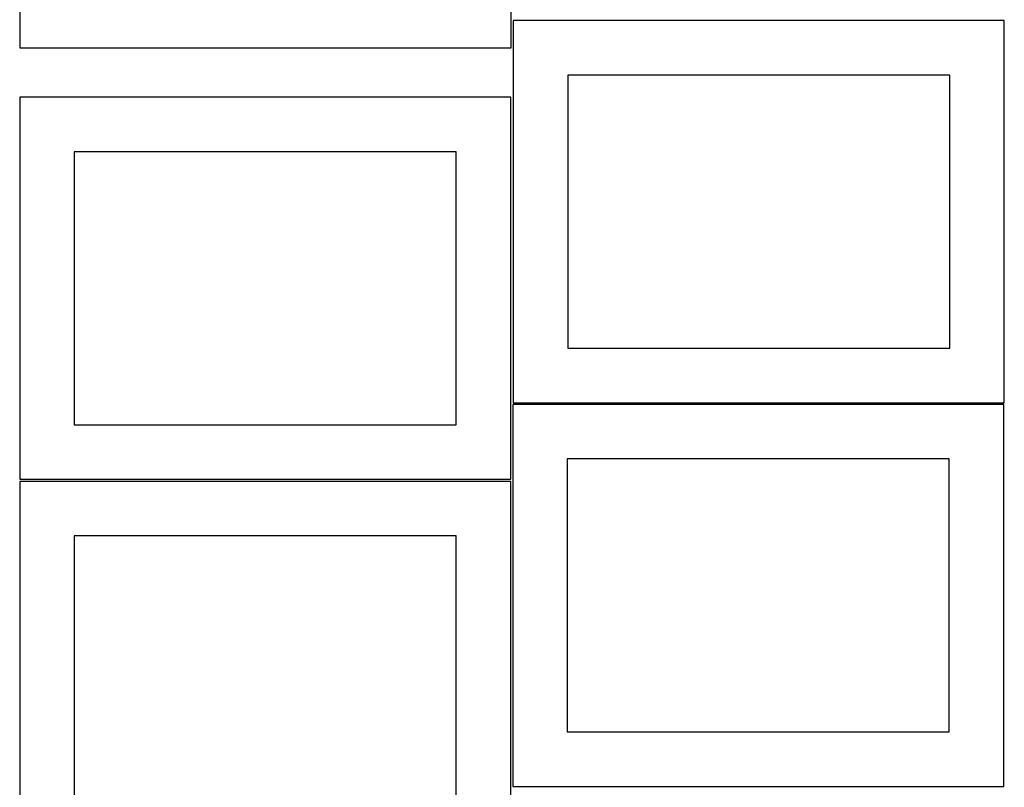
# Model space of a CAD drawing. Header units: millimetres. Extents: x 7 to 1493, y 7 to 2993.
# Tile 11 of 14: x 7 to 909, y 1563 to 2266. Entities that reach past the tile are written whole.
import ezdxf

# ---------------------------------------------------------------- set-up
doc = ezdxf.new("R2010")
doc.units = ezdxf.units.MM
doc.layers.add('CUT', color=7, linetype='CONTINUOUS', true_color=0x000000)

msp = doc.modelspace()

# ---------------------------------------------------------------- linework, layer by layer
at = {"layer": 'CUT'}
for p, q in [((6.696153, 2590.75221), (6.696153, 2240.75221)), ((456.696153, 2240.75221), (456.696153, 2590.75221)), ((908.633592, 2265.533949), (458.633592, 2265.533949)), ((458.633592, 2265.533949), (458.633592, 1915.533949)), ((908.633592, 1915.533949), (908.633592, 2265.533949)), ((6.696153, 2240.75221), (456.696153, 2240.75221)), ((858.633592, 2215.533949), (508.633592, 2215.533949)), ((508.633592, 2215.533949), (508.633592, 1965.533949)), ((858.633592, 1965.533949), (858.633592, 2215.533949)), ((456.524767, 2195.350233), (6.524767, 2195.350233)), ((6.524767, 2195.350233), (6.524767, 1845.350233)), ((456.524767, 1845.350233), (456.524767, 2195.350233)), ((406.524767, 2145.350233), (56.524767, 2145.350233)), ((56.524767, 2145.350233), (56.524767, 1895.350233)), ((406.524767, 1895.350233), (406.524767, 2145.350233)), ((508.633592, 1965.533949), (858.633592, 1965.533949)), ((908.1942, 1914.009168), (458.1942, 1914.009168)), ((458.1942, 1914.009168), (458.1942, 1564.009168)), ((458.633592, 1915.533949), (908.633592, 1915.533949)), ((908.1942, 1564.009168), (908.1942, 1914.009168)), ((56.524767, 1895.350233), (406.524767, 1895.350233)), ((858.1942, 1864.009168), (508.1942, 1864.009168)), ((508.1942, 1864.009168), (508.1942, 1614.009168)), ((858.1942, 1614.009168), (858.1942, 1864.009168)), ((6.524767, 1845.350233), (456.524767, 1845.350233)), ((456.570787, 1843.445814), (6.570787, 1843.445814)), ((6.570787, 1843.445814), (6.570787, 1493.445814)), ((456.570787, 1493.445814), (456.570787, 1843.445814)), ((406.570787, 1793.445814), (56.570787, 1793.445814)), ((56.570787, 1793.445814), (56.570787, 1543.445814)), ((406.570787, 1543.445814), (406.570787, 1793.445814)), ((508.1942, 1614.009168), (858.1942, 1614.009168)), ((458.1942, 1564.009168), (908.1942, 1564.009168))]:
    msp.add_line(p, q, dxfattribs=at)

doc.saveas('drawing.dxf')
